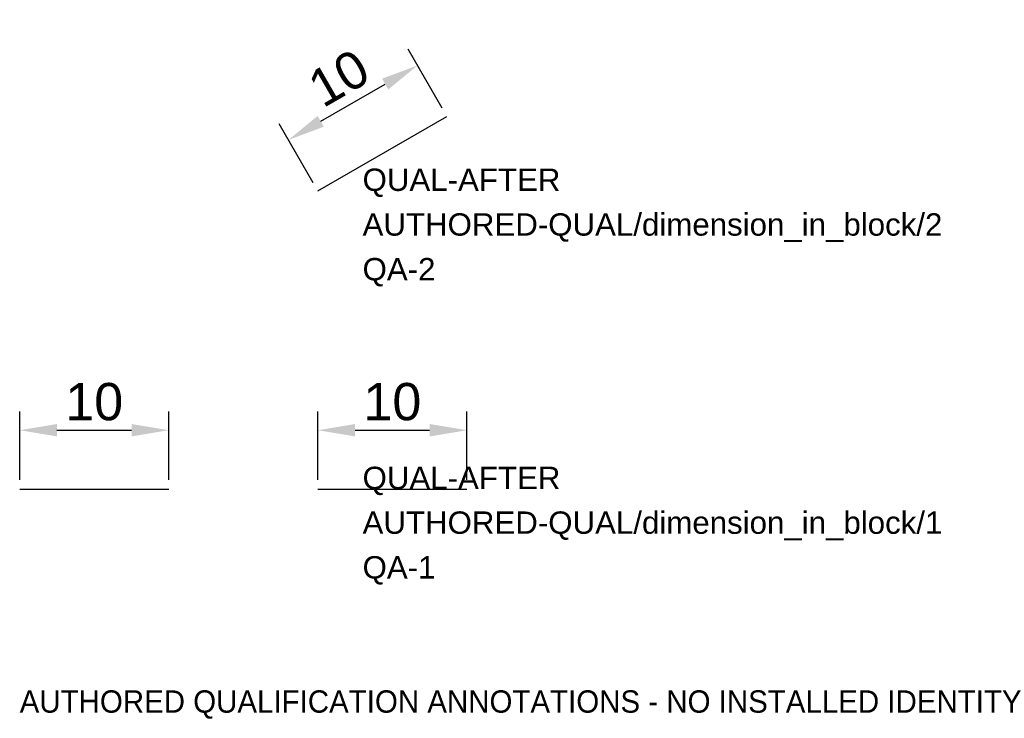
# Model space of a CAD drawing. Header units: metres. Extents: x 0 to 66, y -15.4 to 31.5.
import ezdxf

# ---------------------------------------------------------------- set-up
doc = ezdxf.new("R2010")
doc.units = ezdxf.units.M
doc.layers.add('ICT_QUAL_TEST_ONLY', color=7, linetype='Continuous')
doc.styles.get("Standard").update_dxf_attribs({"font": 'arial.ttf'})
doc.dimstyles.new('ISO-25', dxfattribs={"dimtxt": 2.5, "dimasz": 2.5, "dimexe": 1.25, "dimexo": 0.625, "dimtad": 1, "dimtxsty": 'Standard', "dimcen": 2.5, "dimazin": 3, "dimtfac": 1, "dimtmove": 0, "dimatfit": 3})

# ---------------------------------------------------------------- blocks, each defined once
blk = doc.blocks.new('*D1')
at = {"color": 0, "lineweight": -2}
for p, q in [((0, 0.625), (0, 5.198)), ((10, 0.625), (10, 5.198)), ((2.5, 3.948), (7.5, 3.948))]:
    blk.add_line(p, q, dxfattribs=at)
at = {"color": 0}
for points in [[(2.5, 4.365), (2.5, 3.532), (0, 3.948)], [(7.5, 3.532), (7.5, 4.365), (10, 3.948)]]:
    blk.add_solid(points, dxfattribs=at)
at = {"layer": 'Defpoints', "color": 0}
for p in [(10, 3.948), (0, 0), (10, 0)]:
    blk.add_point(p, dxfattribs=at)
at = {"color": 0, "insert": (5, 5.85), "char_height": 2.5, "attachment_point": 5}
blk.add_mtext('10', dxfattribs=at)
blk = doc.blocks.new('*D3')
at = {"color": 0, "lineweight": -2}
for p, q in [((0, 0.625), (0, 5.198)), ((10, 0.625), (10, 5.198)), ((2.5, 3.948), (7.5, 3.948))]:
    blk.add_line(p, q, dxfattribs=at)
at = {"color": 0}
for points in [[(2.5, 4.365), (2.5, 3.532), (0, 3.948)], [(7.5, 3.532), (7.5, 4.365), (10, 3.948)]]:
    blk.add_solid(points, dxfattribs=at)
at = {"layer": 'Defpoints', "color": 0}
for p in [(10, 3.948), (0, 0), (10, 0)]:
    blk.add_point(p, dxfattribs=at)
at = {"color": 0, "insert": (5, 5.85), "char_height": 2.5, "attachment_point": 5}
blk.add_mtext('10', dxfattribs=at)
blk = doc.blocks.new('BLK_WITH_DIM')
blk.add_line((0, 0), (10, 0))
dim = blk.add_aligned_dim(p1=(0, 0), p2=(10, 0), distance=3.948, dimstyle='ISO-25')
dim.commit()
dim.dimension.update_dxf_attribs({"geometry": '*D3', "text_midpoint": (5, 5.85)})

msp = doc.modelspace()

# ---------------------------------------------------------------- linework, layer by layer
msp.add_line((0, 0), (10, 0))

# ---------------------------------------------------------------- block references
ref = msp.add_blockref('BLK_WITH_DIM', (20, 20), dxfattribs=dict(rotation=30))
ref.add_attrib('MANUFACTURER', 'QUAL-AFTER', (23, 20), dxfattribs={"layer": 'ICT_QUAL_TEST_ONLY', "height": 1.5})
ref.add_attrib('ICT_ID', 'AUTHORED-QUAL/dimension_in_block/2', (23, 17), dxfattribs={"layer": 'ICT_QUAL_TEST_ONLY', "height": 1.5})
ref.add_attrib('TAG', 'QA-2', (23, 14), dxfattribs={"layer": 'ICT_QUAL_TEST_ONLY', "height": 1.5})
ref = msp.add_blockref('BLK_WITH_DIM', (20, 0))
ref.add_attrib('MANUFACTURER', 'QUAL-AFTER', (23, 0), dxfattribs={"layer": 'ICT_QUAL_TEST_ONLY', "height": 1.5})
ref.add_attrib('ICT_ID', 'AUTHORED-QUAL/dimension_in_block/1', (23, -3), dxfattribs={"layer": 'ICT_QUAL_TEST_ONLY', "height": 1.5})
ref.add_attrib('TAG', 'QA-1', (23, -6), dxfattribs={"layer": 'ICT_QUAL_TEST_ONLY', "height": 1.5})

# ---------------------------------------------------------------- texts
at = {"layer": 'ICT_QUAL_TEST_ONLY'}
msp.add_text('AUTHORED QUALIFICATION ANNOTATIONS - NO INSTALLED IDENTITY', height=1.5, dxfattribs=at).set_placement((0, -15))

# ---------------------------------------------------------------- dimensions: what is measured, and where the dimension line sits
dim = msp.add_aligned_dim(p1=(0, 0), p2=(10, 0), distance=3.948, dimstyle='ISO-25')
dim.commit()
dim.dimension.update_dxf_attribs({"geometry": '*D1', "text_midpoint": (5, 5.85)})

doc.saveas('drawing.dxf')
